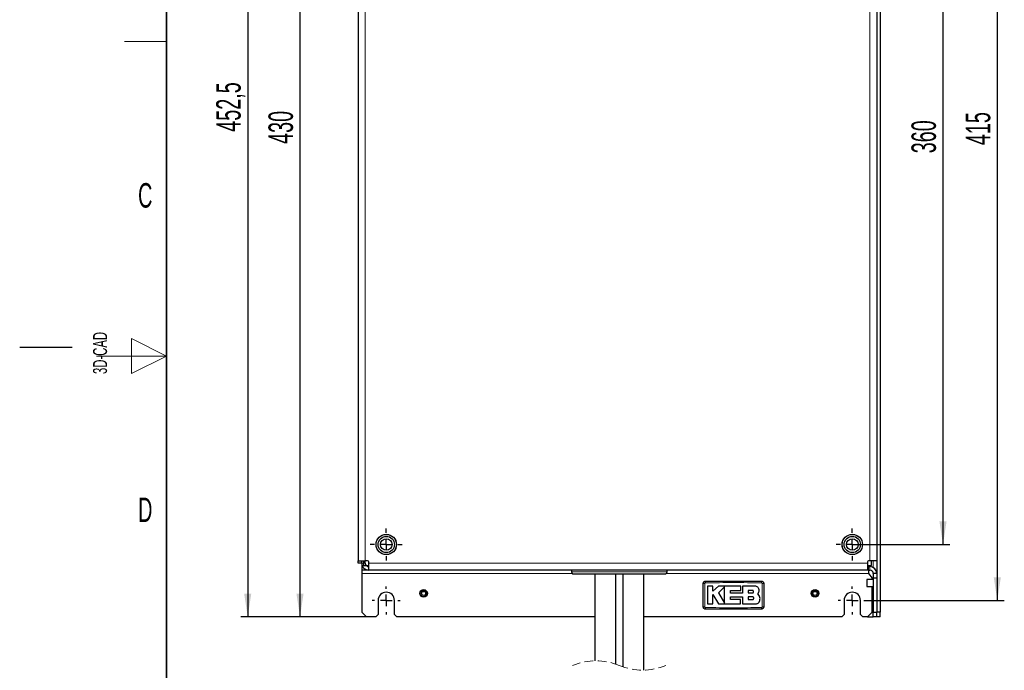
# Model space of a CAD drawing. Header units: millimetres. Extents: x 5 to 418, y 2 to 292.
# Tile 7 of 22: x 5 to 146, y 102 to 195. Entities that reach past the tile are written whole.
import ezdxf

# ---------------------------------------------------------------- set-up
doc = ezdxf.new("R2010")
doc.units = ezdxf.units.MM
doc.linetypes.add('HIDDEN', pattern=[1.905, 1.27, -0.635])
doc.layers.add('SLD-0', color=7, linetype='Continuous')
doc.styles.add('SLDTEXTSTYLE0', font='TXT', dxfattribs={"width": 0.605})
doc.dimstyles.new('SLDDIMSTYLE0', dxfattribs={"dimtxt": 3.5, "dimasz": 3.302, "dimexe": 0, "dimexo": 0.0625, "dimgap": 0.875, "dimtad": 1, "dimlfac": 3, "dimrnd": 1e-09, "dimzin": 12, "dimdsep": 46, "dimtxsty": 'SLDTEXTSTYLE0', "dimsah": 1, "dimcen": 0.09, "dimadec": 0, "dimazin": 3, "dimtfac": 1, "dimtofl": 0, "dimtmove": 0, "dimatfit": 3, "dimfxl": 1, "dimfrac": 2, "dimtolj": 1, "dimtzin": 12, "dimarcsym": 0})

# ---------------------------------------------------------------- blocks, each defined once
blk = doc.blocks.new('_D_2')
at = {"layer": 'SLD-0', "color": 7}
for p, q in [((126.11, 250.62), (145.85, 250.62)), ((144.85, 250.62), (144.85, 112.28)), ((126.11, 112.28), (145.85, 112.28))]:
    blk.add_line(p, q, dxfattribs=at)
for points in [[(144.85, 250.62), (144.34, 247.32), (145.36, 247.32)], [(144.85, 112.28), (145.36, 115.59), (144.34, 115.59)]]:
    blk.add_solid(points, dxfattribs=at)
at = {"layer": 'SLD-0', "color": 7, "insert": (140.34, 177.44), "char_height": 3.5, "attachment_point": 1, "rotation": 90, "style": 'SLDTEXTSTYLE0'}
blk.add_mtext('415', dxfattribs=at)
blk = doc.blocks.new('_D_4')
at = {"layer": 'SLD-0', "color": 7}
for p, q in [((54.61, 253.28), (44.1, 253.28)), ((45.1, 109.95), (45.1, 253.28)), ((54.61, 109.95), (44.1, 109.95))]:
    blk.add_line(p, q, dxfattribs=at)
for points in [[(45.1, 253.28), (44.59, 249.98), (45.61, 249.98)], [(45.1, 109.95), (45.61, 113.25), (44.59, 113.25)]]:
    blk.add_solid(points, dxfattribs=at)
at = {"layer": 'SLD-0', "color": 7, "insert": (40.59, 177.61), "char_height": 3.5, "attachment_point": 1, "rotation": 90, "style": 'SLDTEXTSTYLE0'}
blk.add_mtext('430', dxfattribs=at)
blk = doc.blocks.new('_D_5')
at = {"layer": 'SLD-0', "color": 7}
for p, q in [((80.48, 260.78), (36.62, 260.78)), ((37.62, 260.78), (37.62, 109.95)), ((54.61, 109.95), (36.62, 109.95))]:
    blk.add_line(p, q, dxfattribs=at)
for points in [[(37.62, 260.78), (37.11, 257.48), (38.13, 257.48)], [(37.62, 109.95), (38.13, 113.25), (37.11, 113.25)]]:
    blk.add_solid(points, dxfattribs=at)
at = {"layer": 'SLD-0', "color": 7, "insert": (33.11, 179.35), "char_height": 3.5, "attachment_point": 1, "rotation": 90, "style": 'SLDTEXTSTYLE0'}
blk.add_mtext('452,5', dxfattribs=at)
blk = doc.blocks.new('_D_6')
at = {"layer": 'SLD-0', "color": 7}
for p, q in [((124.11, 240.28), (138.08, 240.28)), ((137.08, 240.28), (137.08, 120.28)), ((124.11, 120.28), (138.08, 120.28))]:
    blk.add_line(p, q, dxfattribs=at)
for points in [[(137.08, 240.28), (136.57, 236.98), (137.59, 236.98)], [(137.08, 120.28), (137.59, 123.59), (136.57, 123.59)]]:
    blk.add_solid(points, dxfattribs=at)
at = {"layer": 'SLD-0', "color": 7, "insert": (132.57, 176.27), "char_height": 3.5, "attachment_point": 1, "rotation": 90, "style": 'SLDTEXTSTYLE0'}
blk.add_mtext('360', dxfattribs=at)
blk = doc.blocks.new('SW_CENTERMARKSYMBOL_2')
at = {"layer": 'SLD-0', "color": 0}
for p, q in [((0, 1.67), (0, 2)), ((-1.67, 0), (-2, 0)), ((0, 0), (-0.83, 0)), ((0, 0), (0, 0.83)), ((0, 0), (0, -0.83)), ((0, 0), (0.83, 0)), ((1.67, 0), (2, 0)), ((0, -1.67), (0, -2))]:
    blk.add_line(p, q, dxfattribs=at)
blk = doc.blocks.new('SW_CENTERMARKSYMBOL_3')
at = {"layer": 'SLD-0', "color": 0}
for p, q in [((0, 1.67), (0, 2)), ((-1.67, 0), (-2, 0)), ((0, 0), (-0.83, 0)), ((0, 0), (0, 0.83)), ((0, 0), (0, -0.83)), ((0, 0), (0.83, 0)), ((1.67, 0), (2, 0)), ((0, -1.67), (0, -2))]:
    blk.add_line(p, q, dxfattribs=at)
blk = doc.blocks.new('SW_CENTERMARKSYMBOL_6')
at = {"layer": 'SLD-0', "color": 0}
for p, q in [((0, 1.67), (0, 2.29)), ((-1.67, 0), (-2.29, 0)), ((0, 0), (-0.83, 0)), ((0, 0), (0, 0.83)), ((0, 0), (0, -0.83)), ((0, 0), (0.83, 0)), ((1.67, 0), (2.29, 0)), ((0, -1.67), (0, -2.29))]:
    blk.add_line(p, q, dxfattribs=at)
blk = doc.blocks.new('SW_CENTERMARKSYMBOL_7')
at = {"layer": 'SLD-0', "color": 0}
for p, q in [((0, 1.67), (0, 2.29)), ((-1.67, 0), (-2.29, 0)), ((0, 0), (-0.83, 0)), ((0, 0), (0, 0.83)), ((0, 0), (0, -0.83)), ((0, 0), (0.83, 0)), ((1.67, 0), (2.29, 0)), ((0, -1.67), (0, -2.29))]:
    blk.add_line(p, q, dxfattribs=at)

msp = doc.modelspace()

# ---------------------------------------------------------------- linework, layer by layer
at = {"color": 7, "linetype": 'Continuous', "lineweight": 25}
for p, q in [((127.6087, 252.617), (127.6087, 110.617)), ((128.1087, 252.617), (128.1087, 110.617)), ((53.4417, 242.9503), (53.4417, 117.9503)), ((53.4417, 117.9503), (54.4417, 117.9503)), ((53.4417, 117.617), (53.4417, 117.9503)), ((53.9417, 117.617), (53.4417, 117.617)), ((53.9417, 117.617), (53.9417, 117.9503)), ((53.942, 117.617), (53.942, 117.9503)), ((53.942, 117.617), (53.942, 117.117)), ((53.942, 117.117), (53.942, 116.617)), ((54.076, 117.117), (53.942, 117.117)), ((54.192, 117.9503), (54.192, 117.2837)), ((54.192, 117.2837), (54.942, 117.2837)), ((54.7754, 117.9503), (54.4417, 117.9503)), ((54.442, 117.617), (54.442, 117.9503)), ((54.942, 117.617), (54.942, 117.7837)), ((54.942, 116.617), (54.942, 117.617)), ((126.2754, 117.7837), (126.2754, 117.617)), ((126.2754, 117.617), (126.2754, 116.617)), ((126.2754, 117.2837), (126.8587, 117.2837)), ((126.2754, 117.117), (126.442, 117.117)), ((126.6087, 117.9503), (126.442, 117.9503)), ((126.442, 117.117), (126.6087, 117.117)), ((127.6087, 117.9503), (126.6087, 117.9503)), ((126.8587, 117.2837), (126.8587, 117.9503)), ((54.942, 116.617), (53.942, 116.617)), ((53.942, 116.617), (53.942, 116.117)), ((53.942, 116.117), (53.942, 110.617)), ((126.2754, 116.617), (54.942, 116.617)), ((83.942, 116.617), (83.942, 116.3503)), ((84.2087, 116.0837), (90.7754, 116.0837)), ((87.2754, 116.0837), (87.2754, 103.6434)), ((90.2754, 103.1679), (90.2754, 116.0837)), ((90.7754, 116.0837), (97.342, 116.0837)), ((91.2754, 116.0837), (91.2754, 102.7869)), ((94.2754, 102.3114), (94.2754, 116.0837)), ((97.6087, 116.3503), (97.6087, 116.617)), ((126.442, 116.617), (126.2754, 116.617)), ((126.442, 116.617), (126.6087, 116.617)), ((126.442, 116.617), (126.442, 116.117)), ((126.442, 116.117), (126.942, 115.4503)), ((127.6087, 116.117), (127.1087, 116.117)), ((127.1087, 116.117), (127.1087, 115.4503)), ((102.7754, 111.367), (102.7754, 114.7003)), ((103.1087, 115.0337), (111.1087, 115.0337)), ((103.4052, 114.3267), (103.4052, 111.7889)), ((104.1384, 114.3267), (103.4052, 114.3267)), ((104.1384, 113.6158), (104.1384, 114.3267)), ((104.9726, 114.3267), (104.1384, 113.6158)), ((108.1718, 114.3267), (104.9726, 114.3267)), ((105.8471, 114.2474), (104.9726, 113.3478)), ((105.8471, 111.9107), (105.8471, 114.2474)), ((108.1718, 113.7246), (108.1718, 114.3267)), ((108.4035, 114.3267), (108.4035, 113.3401)), ((110.1668, 114.3267), (108.4035, 114.3267)), ((111.442, 114.7003), (111.442, 111.367)), ((127.1087, 115.2753), (126.1791, 115.2753)), ((126.1791, 115.2753), (126.1791, 114.292)), ((126.1791, 114.292), (127.1087, 114.292)), ((126.942, 115.2753), (126.942, 115.4503)), ((126.942, 110.617), (126.942, 114.292)), ((127.6087, 115.4503), (127.1087, 115.4503)), ((127.1087, 115.4503), (127.1087, 110.617)), ((127.6087, 115.4503), (127.6087, 110.617)), ((104.1379, 113.1153), (104.945, 111.7889)), ((104.1379, 111.7889), (104.1379, 113.1153)), ((104.9726, 113.3478), (105.8471, 111.9107)), ((106.677, 113.7246), (108.1718, 113.7246)), ((106.677, 113.3401), (106.677, 113.7246)), ((108.4035, 113.3401), (106.677, 113.3401)), ((106.6774, 112.8153), (108.4035, 112.8153)), ((106.6774, 112.3903), (106.6774, 112.8153)), ((108.4035, 112.8153), (108.4035, 111.7889)), ((109.7968, 113.7198), (109.2165, 113.7198)), ((109.2165, 113.7198), (109.2165, 113.3478)), ((109.2165, 113.3478), (109.7968, 113.3478)), ((109.2165, 112.8153), (109.2165, 112.3903)), ((109.7968, 112.8153), (109.2165, 112.8153)), ((110.7757, 112.9776), (110.5859, 113.2125)), ((56.2754, 112.2837), (56.2754, 110.2837)), ((58.6087, 110.2837), (58.6087, 112.2837)), ((103.4052, 111.7889), (104.1379, 111.7889)), ((104.945, 111.7889), (108.1119, 111.7889)), ((108.1119, 112.3903), (106.6774, 112.3903)), ((108.1119, 111.7889), (108.1119, 112.3903)), ((108.4035, 111.7889), (110.2959, 111.7889)), ((109.2165, 112.3903), (109.7968, 112.3903)), ((122.942, 112.2837), (122.942, 110.2837)), ((125.2754, 110.2837), (125.2754, 112.2837)), ((53.942, 110.617), (54.6087, 109.9503)), ((55.942, 109.9503), (54.6087, 109.9503)), ((55.942, 109.9503), (56.2754, 110.2837)), ((58.6087, 110.2837), (58.942, 109.9503)), ((87.2754, 109.9503), (58.942, 109.9503)), ((122.6087, 109.9503), (94.2754, 109.9503)), ((111.1087, 111.0337), (103.1087, 111.0337)), ((122.6087, 109.9503), (122.942, 110.2837)), ((125.2754, 110.2837), (125.6087, 109.9503)), ((126.2754, 109.9503), (125.6087, 109.9503)), ((126.2754, 109.9503), (126.942, 110.617)), ((126.2754, 109.9503), (127.1087, 109.9503)), ((127.1087, 110.617), (127.6087, 110.617)), ((127.1087, 109.9503), (127.1087, 110.617)), ((127.6087, 109.9503), (127.1087, 109.9503)), ((128.1087, 110.617), (127.6087, 110.617)), ((127.6087, 109.9503), (127.6087, 110.617)), ((128.1087, 109.9503), (127.6087, 109.9503)), ((128.1087, 109.9503), (128.1087, 110.617))]:
    msp.add_line(p, q, dxfattribs=at)
at = {"color": 7, "linetype": 'Continuous', "lineweight": 18}
for p, q in [((54.4417, 242.9503), (54.4417, 117.9503)), ((126.6087, 117.9503), (126.6087, 242.9503)), ((54.442, 117.617), (53.942, 117.617)), ((126.2754, 117.617), (54.942, 117.617)), ((126.442, 117.117), (126.442, 116.617)), ((126.6087, 116.617), (126.6087, 117.117)), ((127.1087, 117.9503), (127.1087, 116.983)), ((84.0796, 116.117), (53.942, 116.117)), ((83.942, 116.3503), (90.7754, 116.3503)), ((90.7754, 116.3503), (97.6087, 116.3503)), ((126.442, 116.117), (97.4711, 116.117))]:
    msp.add_line(p, q, dxfattribs=at)
at = {"color": 7, "linetype": 'Continuous', "lineweight": 25}
for centre, radius in [((57.442, 120.2837), 1.4583), ((57.442, 120.2837), 1.4533), ((57.442, 120.2837), 1.1667), ((124.1087, 120.2837), 1.4583), ((124.1087, 120.2837), 1.4533), ((124.1087, 120.2837), 1.1667), ((57.442, 120.2837), 0.8333), ((124.1087, 120.2837), 0.8333), ((62.7754, 113.2837), 0.55), ((62.7754, 113.2837), 0.4917), ((62.7754, 113.2837), 0.4649), ((62.7754, 113.2837), 0.2917), ((118.7754, 113.2837), 0.55), ((118.7754, 113.2837), 0.4917), ((118.7754, 113.2837), 0.4649), ((118.7754, 113.2837), 0.2917)]:
    msp.add_circle(centre, radius, dxfattribs=at)
for centre, radius, start, end in [((54.942, 117.617), 1, 179.999924, 270.00004), ((54.942, 117.617), 0.5, 179.99996, 269.999898), ((54.7754, 117.7837), 0.1667, 0.000517, 89.999697), ((126.442, 117.7837), 0.1667, 90.000303, 179.999483), ((126.6087, 116.117), 1, 0.000167, 89.999798), ((84.2087, 116.3503), 0.2667, 180.000063, 270.000004), ((97.342, 116.3503), 0.2667, 269.999902, 0.000165), ((126.6087, 116.117), 0.5, 359.999838, 90.00002), ((57.442, 112.2837), 1.1667, 0.000004, 179.999996), ((124.1087, 112.2837), 1.1667, 0.000004, 179.999996)]:
    msp.add_arc(centre, radius, start, end, dxfattribs=at)
at = {"color": 7, "linetype": 'Continuous', "lineweight": 18}
for centre, radius, start, end in [((102.948, 109.8728), 4.8307, 89.327765, 92.047842), ((107.8019, 114.861), 4.6964, 177.893315, 180.691213), ((106.4155, 114.861), 4.6963, 359.308789, 2.106685), ((111.2694, 109.8724), 4.8311, 87.952273, 90.672112), ((102.948, 116.1923), 4.8283, 267.951057, 270.672409), ((111.2694, 116.1956), 4.8317, 269.328042, 272.047524), ((107.7983, 111.2063), 4.6927, 179.308048, 182.108064), ((106.4182, 111.2063), 4.6936, 357.892815, 0.692333)]:
    msp.add_arc(centre, radius, start, end, dxfattribs=at)
at = {"color": 7, "linetype": 'HIDDEN', "lineweight": 18}
for centre, start, end in [((87.4379, 94.9674), 67.380135, 112.619865), ((94.1129, 110.9874), 247.380135, 292.619865)]:
    msp.add_arc(centre, 8.6775, start, end, dxfattribs=at)
at = {"color": 7, "linetype": 'Continuous', "lineweight": 25}
for points, knots in [([(102.7754, 114.7003), (102.779, 114.7378), (102.7864, 114.8128), (102.8439, 114.9126), (102.9284, 114.988), (103.0222, 115.028), (103.0841, 115.0321), (103.1087, 115.0337)], [0, 0, 0, 0, 0.21467253, 0.42935205, 0.6440265, 0.85869655, 1, 1, 1, 1]), ([(110.7757, 113.7178), (110.769, 113.7862), (110.7555, 113.9231), (110.6506, 114.1055), (110.4962, 114.2432), (110.325, 114.3163), (110.2118, 114.3237), (110.1668, 114.3267)], [0, 0, 0, 0, 0.21459686, 0.42920318, 0.64383447, 0.85847155, 1, 1, 1, 1]), ([(111.1087, 115.0337), (111.1462, 115.03), (111.2211, 115.0226), (111.321, 114.9652), (111.3964, 114.8806), (111.4363, 114.7869), (111.4404, 114.7249), (111.442, 114.7003)], [0, 0, 0, 0, 0.21467237, 0.42935227, 0.644026, 0.85869561, 1, 1, 1, 1]), ([(109.7968, 113.3478), (109.8178, 113.3499), (109.8596, 113.354), (109.9154, 113.3862), (109.9577, 113.4335), (109.9818, 113.4926), (109.985, 113.5561), (109.967, 113.6172), (109.9299, 113.6688), (109.8778, 113.7051), (109.8305, 113.7187), (109.8033, 113.7196), (109.7968, 113.7198)], [0, 0, 0, 0, 0.10750838, 0.21500999, 0.32254409, 0.43005551, 0.53750088, 0.64486576, 0.75215867, 0.85940618, 0.96664816, 1, 1, 1, 1]), ([(109.7968, 112.3903), (109.8207, 112.3926), (109.8685, 112.3973), (109.9321, 112.4339), (109.9804, 112.4879), (110.0081, 112.5552), (110.0119, 112.6277), (109.9916, 112.6974), (109.9493, 112.7566), (109.8898, 112.7982), (109.8356, 112.814), (109.8043, 112.815), (109.7968, 112.8153)], [0, 0, 0, 0, 0.10734589, 0.2147388, 0.32207947, 0.42936183, 0.5366197, 0.64388985, 0.75120654, 0.85860014, 0.96607308, 1, 1, 1, 1]), ([(110.5859, 113.2125), (110.6324, 113.2688), (110.7253, 113.3814), (110.7777, 113.5654), (110.7762, 113.6779), (110.7757, 113.7178)], [0, 0, 0, 0, 0.39184148, 0.78386855, 1, 1, 1, 1]), ([(110.8181, 112.1395), (110.8516, 112.2332), (110.9187, 112.4206), (110.9, 112.721), (110.8162, 112.894), (110.7757, 112.9776)], [0, 0, 0, 0, 0.34082908, 0.6816359, 1, 1, 1, 1]), ([(103.1087, 111.0337), (103.0712, 111.0374), (102.9963, 111.0447), (102.8964, 111.1022), (102.821, 111.1868), (102.7811, 111.2805), (102.777, 111.3424), (102.7754, 111.367)], [0, 0, 0, 0, 0.21467204, 0.4293518, 0.64402647, 0.85869587, 1, 1, 1, 1]), ([(110.2959, 111.7889), (110.3593, 111.7952), (110.4863, 111.8076), (110.6545, 111.905), (110.7638, 112.0241), (110.8044, 112.1104), (110.8181, 112.1395)], [0, 0, 0, 0, 0.28507058, 0.57020118, 0.8553355, 1, 1, 1, 1]), ([(111.442, 111.367), (111.4383, 111.3295), (111.431, 111.2546), (111.3735, 111.1547), (111.2889, 111.0793), (111.1952, 111.0394), (111.1333, 111.0353), (111.1087, 111.0337)], [0, 0, 0, 0, 0.21467265, 0.42935316, 0.64402775, 0.85869615, 1, 1, 1, 1])]:
    msp.add_open_spline(points, degree=3, knots=knots, dxfattribs=at)
at = {"color": 7, "linetype": 'Continuous', "lineweight": 18}
for points, knots in [([(103.0047, 114.7031), (103.0008, 114.3241), (102.9932, 113.5662), (102.9936, 112.4532), (103.001, 111.7192), (103.0047, 111.3643)], [0, 0, 0, 0, 0.34049524, 0.68105275, 1, 1, 1, 1]), ([(103.1059, 114.8044), (103.0985, 114.8038), (103.0798, 114.8024), (103.0516, 114.79), (103.026, 114.7671), (103.0084, 114.737), (103.0059, 114.7144), (103.0047, 114.7031)], [0, 0, 0, 0, 0.14055986, 0.35532348, 0.57084317, 0.78604658, 1, 1, 1, 1]), ([(111.1115, 114.8044), (109.7771, 114.8179), (107.1086, 114.8449), (104.44, 114.8179), (103.1059, 114.8044)], [0, 0, 0, 0, 0.50003901, 1, 1, 1, 1]), ([(111.2127, 114.7031), (111.2122, 114.7105), (111.2107, 114.7292), (111.1984, 114.7574), (111.1755, 114.783), (111.1454, 114.8006), (111.1228, 114.8031), (111.1115, 114.8044)], [0, 0, 0, 0, 0.14065374, 0.35550245, 0.57103188, 0.78617843, 1, 1, 1, 1]), ([(111.2127, 111.3643), (111.2166, 111.7432), (111.2242, 112.5012), (111.2238, 113.6142), (111.2164, 114.3481), (111.2127, 114.7031)], [0, 0, 0, 0, 0.34049539, 0.68105331, 1, 1, 1, 1]), ([(103.0047, 111.3643), (103.0052, 111.3569), (103.0067, 111.3382), (103.019, 111.3099), (103.0419, 111.2843), (103.072, 111.2667), (103.0946, 111.2642), (103.1059, 111.263)], [0, 0, 0, 0, 0.14065365, 0.35550137, 0.5710355, 0.78617324, 1, 1, 1, 1]), ([(111.1115, 111.263), (111.1189, 111.2635), (111.1376, 111.265), (111.1658, 111.2774), (111.1914, 111.3002), (111.209, 111.3303), (111.2115, 111.353), (111.2127, 111.3643)], [0, 0, 0, 0, 0.14056657, 0.35532852, 0.57084688, 0.78604938, 1, 1, 1, 1]), ([(103.1059, 111.263), (104.4402, 111.2494), (107.1088, 111.2224), (109.7774, 111.2494), (111.1115, 111.263)], [0, 0, 0, 0, 0.50003916, 1, 1, 1, 1])]:
    msp.add_open_spline(points, degree=3, knots=knots, dxfattribs=at)
at = {"layer": 'SLD-0', "lineweight": 35}
msp.add_line((26, 282.5), (26, 12), dxfattribs=at)
at = {"layer": 'SLD-0', "lineweight": 18}
for p, q in [((20, 192.25), (26, 192.25)), ((26, 147.25), (21, 149.75)), ((21, 149.75), (21, 144.75)), ((16, 147.25), (26, 147.25)), ((21, 144.75), (26, 147.25))]:
    msp.add_line(p, q, dxfattribs=at)
at = {"layer": 'SLD-0'}
msp.add_line((12.5, 148.5), (5, 148.5), dxfattribs=at)

# ---------------------------------------------------------------- block references
at = {"layer": 'SLD-0', "color": 7}
for name, p in [('SW_CENTERMARKSYMBOL_7', (57.442, 120.2837)), ('SW_CENTERMARKSYMBOL_6', (124.1087, 120.2837)), ('SW_CENTERMARKSYMBOL_2', (57.442, 112.2837)), ('SW_CENTERMARKSYMBOL_3', (124.1087, 112.2837))]:
    msp.add_blockref(name, p, dxfattribs=at)

# ---------------------------------------------------------------- texts
at = {"layer": 'SLD-0', "char_height": 3.5, "attachment_point": 2, "style": 'SLDTEXTSTYLE0'}
for s, insert in [('C', (22.9597, 172.0011)), ('D', (22.9597, 127.0011))]:
    msp.add_mtext(s, dxfattribs=dict(at, insert=insert))
at = {"layer": 'SLD-0', "char_height": 2, "attachment_point": 1, "rotation": 90, "style": 'SLDTEXTSTYLE0'}
for s, insert in [('3D-CAD', (15.4939, 144.6806)), ('noch Dritten zugänglich gemacht werden, und sie darf durch den Empfänger oder', (12.2299, 7.2381)), ('Ohne unsere vorherige Zustimmung darf diese Zeichnung weder vervielfältigt,', (9.2299, 7.2381))]:
    msp.add_mtext(s, dxfattribs=dict(at, insert=insert))

# ---------------------------------------------------------------- dimensions: what is measured, and where the dimension line sits
at = {"layer": 'SLD-0', "color": 7}
for base, p1, p2, picture, middle in [((37.6205, 109.9503), (80.4837, 260.7837), (54.6087, 109.9503), '_D_5', (37.6205, 185.367)), ((45.1009, 253.2837), (54.6087, 109.9503), (54.6087, 253.2837), '_D_4', (45.1009, 181.617)), ((144.8527, 112.2837), (126.1087, 250.617), (126.1087, 112.2837), '_D_2', (144.8527, 181.4503)), ((137.0798, 120.2837), (124.1087, 240.2837), (124.1087, 120.2837), '_D_6', (137.0798, 180.2837))]:
    dim = msp.add_linear_dim(base=base, p1=p1, p2=p2, angle=90, dimstyle='SLDDIMSTYLE0', dxfattribs=at)
    dim.commit()
    dim.dimension.update_dxf_attribs({"geometry": picture, "text_midpoint": middle, "dimtype": 160})

doc.saveas('drawing.dxf')
